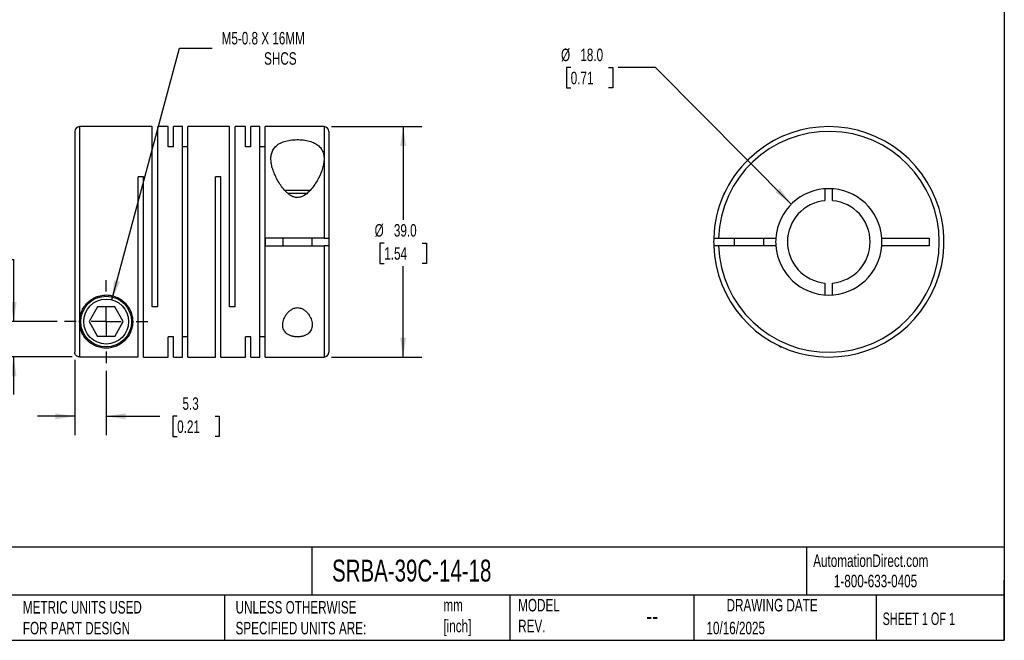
# Model space of a CAD drawing. Header units: millimetres. Extents: x 6 to 273, y 6 to 210.
# Tile 2 of 3: x 106 to 273, y 6 to 111. Entities that reach past the tile are written whole.
import ezdxf

# ---------------------------------------------------------------- set-up
doc = ezdxf.new("R2010")
doc.units = ezdxf.units.MM
doc.linetypes.add('SLD-Center', pattern=[19.05, 15.24, -1.27, 1.27, -1.27])
doc.linetypes.add('SLD-Solid', pattern=[0])
doc.layers.add('CENTER', color=40, linetype='SLD-Center')
doc.layers.add('DIMENSIONS', color=140, linetype='SLD-Solid', lineweight=25)
doc.layers.add('TEXT', color=140, linetype='SLD-Solid', lineweight=25)
doc.styles.add('SLDTEXTSTYLE0', font='TXT', dxfattribs={"width": 0.7})
doc.styles.add('SLDTEXTSTYLE1', font='TXT', dxfattribs={"width": 0.65})
doc.dimstyles.new('SLDDIMSTYLE0', dxfattribs={"dimtxt": 2.158008, "dimasz": 3.302, "dimexe": 0, "dimexo": 0.0625, "dimgap": 0.539502, "dimtad": 0, "dimtih": 1, "dimtoh": 1, "dimdec": 1, "dimrnd": 1e-09, "dimzin": 12, "dimdsep": 46, "dimtxsty": 'SLDTEXTSTYLE0', "dimsah": 1, "dimcen": 0, "dimadec": 0, "dimazin": 3, "dimtfac": 1, "dimtdec": 1, "dimtofl": 0, "dimtmove": 0, "dimatfit": 3, "dimfxl": 0, "dimfrac": 2, "dimtolj": 1, "dimtzin": 12, "dimarcsym": 0})
doc.dimstyles.new('SLDDIMSTYLE1', dxfattribs={"dimtxt": 2.158008, "dimasz": 3.302, "dimexe": 0, "dimexo": 0.0625, "dimgap": 0.539502, "dimtad": 0, "dimtih": 1, "dimtoh": 1, "dimdec": 1, "dimrnd": 1e-09, "dimzin": 4, "dimdsep": 46, "dimtxsty": 'SLDTEXTSTYLE0', "dimsah": 1, "dimcen": 0.09, "dimadec": 0, "dimazin": 1, "dimtfac": 1, "dimtdec": 1, "dimtofl": 0, "dimtmove": 0, "dimatfit": 3, "dimfxl": 0, "dimfrac": 2, "dimtolj": 1, "dimtzin": 12, "dimarcsym": 0})
doc.dimstyles.new('SLDDIMSTYLE2', dxfattribs={"dimtxt": 2.158008, "dimasz": 3.302, "dimexe": 0, "dimexo": 0.0625, "dimgap": 0.539502, "dimtad": 0, "dimtih": 1, "dimtoh": 1, "dimdec": 1, "dimrnd": 1e-09, "dimzin": 12, "dimdsep": 46, "dimtxsty": 'SLDTEXTSTYLE0', "dimsah": 1, "dimcen": 0.09, "dimadec": 0, "dimazin": 3, "dimtfac": 1, "dimtdec": 1, "dimtmove": 0, "dimatfit": 0, "dimfxl": 0, "dimfrac": 2, "dimtolj": 1, "dimtzin": 12, "dimarcsym": 0})
doc.dimstyles.new('SLDDIMSTYLE3', dxfattribs={"dimtxt": 2.158008, "dimasz": 3.302, "dimexe": 0, "dimexo": 0.0625, "dimgap": 0.539502, "dimtad": 0, "dimtih": 1, "dimtoh": 1, "dimdec": 1, "dimrnd": 1e-09, "dimzin": 4, "dimdsep": 46, "dimtxsty": 'SLDTEXTSTYLE0', "dimsah": 1, "dimcen": 0.09, "dimadec": 0, "dimazin": 1, "dimtfac": 1, "dimtdec": 1, "dimtmove": 0, "dimatfit": 0, "dimfxl": 0, "dimfrac": 2, "dimtolj": 1, "dimtzin": 12, "dimarcsym": 0})
doc.dimstyles.new('SLDDIMSTYLE4', dxfattribs={"dimtxt": 2.158008, "dimasz": 3.302, "dimexe": 0, "dimexo": 0.0625, "dimgap": 0.539502, "dimtad": 0, "dimtih": 1, "dimtoh": 1, "dimdec": 1, "dimrnd": 1e-09, "dimzin": 4, "dimdsep": 46, "dimtxsty": 'SLDTEXTSTYLE0', "dimsah": 1, "dimcen": 0, "dimadec": 0, "dimazin": 1, "dimtfac": 1, "dimtdec": 1, "dimtofl": 0, "dimtmove": 0, "dimatfit": 3, "dimfxl": 0, "dimfrac": 2, "dimtolj": 1, "dimtzin": 12, "dimarcsym": 0})

# ---------------------------------------------------------------- blocks, each defined once
blk = doc.blocks.new('_D')
at = {"layer": 'DIMENSIONS'}
for p, q in [((121.94, 63.97), (133.36, 106.61)), ((133.36, 106.61), (138.92, 106.61))]:
    blk.add_line(p, q, dxfattribs=at)
blk.add_solid([(121.94, 63.97), (123.28, 67.03), (122.3, 67.29)], dxfattribs=at)
at = {"layer": 'DIMENSIONS', "attachment_point": 1, "style": 'SLDTEXTSTYLE0'}
for s, insert, char_height in [('M5-0.8 X 16MM', (140.51, 109.33), 2.1167), ('SHCS', (147.7, 105.9), 2.117)]:
    blk.add_mtext(s, dxfattribs=dict(at, insert=insert, char_height=char_height))
blk = doc.blocks.new('_D_1')
at = {"layer": 'DIMENSIONS'}
for p, q in [((159.13, 93.3), (174.43, 93.3)), ((171.25, 93.3), (171.25, 77.5)), ((168.05, 73.59), (167.32, 73.59)), ((167.32, 73.59), (167.32, 70.16)), ((174.46, 73.59), (175.18, 73.59)), ((175.18, 73.59), (175.18, 70.16)), ((167.32, 70.16), (168.05, 70.16)), ((175.18, 70.16), (174.46, 70.16)), ((171.25, 54.3), (171.25, 69.68)), ((159.13, 54.3), (174.43, 54.3))]:
    blk.add_line(p, q, dxfattribs=at)
for points in [[(171.25, 93.3), (170.74, 90), (171.76, 90)], [(171.25, 54.3), (171.76, 57.6), (170.74, 57.6)]]:
    blk.add_solid(points, dxfattribs=at)
at = {"layer": 'DIMENSIONS', "char_height": 2.117, "attachment_point": 1, "style": 'SLDTEXTSTYLE0'}
for s, insert in [('%%c', (166.42, 76.8)), ('39.0', (169.68, 76.8)), ('1.54', (168.05, 72.89))]:
    blk.add_mtext(s, dxfattribs=dict(at, insert=insert))
blk = doc.blocks.new('_D_2')
at = {"layer": 'DIMENSIONS'}
for p, q in [((115.66, 53.84), (115.66, 41.09)), ((120.96, 51.99), (120.96, 41.09)), ((115.66, 44.27), (109.31, 44.27)), ((120.96, 44.27), (130.06, 44.27)), ((132.98, 44.27), (132.26, 44.27)), ((132.26, 44.27), (132.26, 40.84)), ((139.39, 44.27), (140.12, 44.27)), ((140.12, 44.27), (140.12, 40.84)), ((132.26, 40.84), (132.98, 40.84)), ((140.12, 40.84), (139.39, 40.84))]:
    blk.add_line(p, q, dxfattribs=at)
for points in [[(115.66, 44.27), (112.35, 44.78), (112.35, 43.76)], [(120.96, 44.27), (124.26, 43.76), (124.26, 44.78)]]:
    blk.add_solid(points, dxfattribs=at)
at = {"layer": 'DIMENSIONS', "char_height": 2.117, "attachment_point": 1, "style": 'SLDTEXTSTYLE0'}
for s, insert in [('5.3', (133.88, 47.48)), ('0.21', (132.98, 43.57))]:
    blk.add_mtext(s, dxfattribs=dict(at, insert=insert))
blk = doc.blocks.new('_D_3')
at = {"layer": 'DIMENSIONS'}
for p, q in [((88.63, 70.82), (87.9, 70.82)), ((87.9, 70.82), (87.9, 67.39)), ((95.04, 70.82), (95.76, 70.82)), ((95.76, 70.82), (95.76, 67.39)), ((98.93, 70.82), (105.28, 70.82)), ((105.28, 70.82), (105.28, 60.3)), ((87.9, 67.39), (88.63, 67.39)), ((95.76, 67.39), (95.04, 67.39)), ((112.65, 60.3), (102.11, 60.3)), ((115.19, 54.31), (102.11, 54.31)), ((105.28, 54.31), (105.28, 47.96))]:
    blk.add_line(p, q, dxfattribs=at)
for points in [[(105.28, 60.3), (105.79, 63.6), (104.77, 63.6)], [(105.28, 54.31), (104.77, 51.01), (105.79, 51.01)]]:
    blk.add_solid(points, dxfattribs=at)
at = {"layer": 'DIMENSIONS', "char_height": 2.117, "attachment_point": 1, "style": 'SLDTEXTSTYLE0'}
for s, insert in [('6.0', (89.52, 74.03)), ('0.24', (88.63, 70.12))]:
    blk.add_mtext(s, dxfattribs=dict(at, insert=insert))
blk = doc.blocks.new('SW_CENTERMARKSYMBOL_0')
at = {"layer": 'CENTER', "color": 0}
for p, q in [((0, 5.08), (0, 7.04)), ((0, 0), (0, 2.54)), ((-5.08, 0), (-7.04, 0)), ((0, 0), (-2.54, 0)), ((0, 0), (0, -2.54)), ((0, 0), (2.54, 0)), ((5.08, 0), (7.04, 0)), ((0, -5.08), (0, -7.04))]:
    blk.add_line(p, q, dxfattribs=at)
blk = doc.blocks.new('_D_4')
at = {"layer": 'DIMENSIONS'}
for p, q in [((199.62, 103.3), (198.89, 103.3)), ((198.89, 103.3), (198.89, 99.87)), ((206.03, 103.3), (206.75, 103.3)), ((206.75, 103.3), (206.75, 99.87)), ((214.01, 103.3), (207.66, 103.3)), ((236.98, 80.19), (214.01, 103.3)), ((198.89, 99.87), (199.62, 99.87)), ((206.75, 99.87), (206.03, 99.87))]:
    blk.add_line(p, q, dxfattribs=at)
blk.add_solid([(236.98, 80.19), (235.02, 82.89), (234.3, 82.17)], dxfattribs=at)
at = {"layer": 'DIMENSIONS', "char_height": 2.117, "attachment_point": 1, "style": 'SLDTEXTSTYLE0'}
for s, insert in [('%%c', (197.99, 106.51)), ('18.0', (201.25, 106.51)), ('0.71', (199.62, 102.6))]:
    blk.add_mtext(s, dxfattribs=dict(at, insert=insert))

msp = doc.modelspace()

# ---------------------------------------------------------------- linework, layer by layer
for p, q in [((115.66, 92.5), (115.66, 55.11)), ((128.76, 93.3), (116.46, 93.3)), ((116.46, 93.3), (116.46, 60.3)), ((128.76, 62.8), (128.76, 93.3)), ((131.46, 93.3), (129.68, 93.3)), ((129.68, 62.8), (129.68, 93.3)), ((131.46, 89.9), (131.46, 93.3)), ((133.86, 93.3), (132.38, 93.3)), ((132.38, 89.9), (132.38, 93.3)), ((133.86, 54.3), (133.86, 93.3)), ((141.86, 93.3), (134.78, 93.3)), ((134.78, 54.3), (134.78, 93.3)), ((141.86, 62.8), (141.86, 93.3)), ((144.56, 93.3), (142.78, 93.3)), ((142.78, 62.8), (142.78, 93.3)), ((144.56, 89.9), (144.56, 93.3)), ((146.96, 93.3), (145.48, 93.3)), ((145.48, 89.9), (145.48, 93.3)), ((146.96, 54.3), (146.96, 93.3)), ((157.86, 93.3), (147.88, 93.3)), ((147.88, 54.3), (147.88, 93.3)), ((157.86, 93.3), (157.86, 87.87)), ((158.66, 92.5), (158.66, 74.45)), ((132.38, 89.9), (131.46, 89.9)), ((134.78, 89.9), (133.86, 89.9)), ((145.48, 89.9), (144.56, 89.9)), ((147.88, 89.9), (146.96, 89.9)), ((157.86, 87.87), (157.86, 74.45)), ((229.86, 87.9), (229.75, 87.79)), ((127.28, 84.8), (126.36, 84.8)), ((126.36, 54.31), (126.36, 84.8)), ((127.28, 54.3), (127.28, 84.8)), ((140.38, 84.8), (139.46, 84.8)), ((139.46, 54.3), (139.46, 84.8)), ((140.38, 54.3), (140.38, 84.8)), ((153.36, 82.5), (151.2, 82.5)), ((153.36, 82), (151.74, 82)), ((155.52, 82.5), (153.36, 82.5)), ((154.98, 82), (153.36, 82)), ((225.73, 82.21), (225.53, 82)), ((225.53, 82), (225.53, 81.76)), ((225.64, 82), (225.53, 82)), ((242.68, 82.78), (242.68, 80.77)), ((243.98, 80.77), (243.98, 82.78)), ((147.96, 73.15), (147.96, 74.45)), ((157.86, 74.45), (147.96, 74.45)), ((150.86, 74.45), (150.86, 73.15)), ((155.86, 73.15), (155.86, 74.45)), ((158.66, 74.45), (158.66, 73.15)), ((224.64, 74.45), (234.35, 74.45)), ((227.33, 74.45), (227.33, 73.15)), ((232.33, 73.15), (232.33, 74.45)), ((252.3, 74.45), (260.33, 74.45)), ((260.33, 74.45), (260.33, 73.15)), ((147.96, 73.15), (157.86, 73.15)), ((157.86, 73.15), (157.86, 54.3)), ((158.66, 73.15), (158.66, 55.1)), ((234.35, 73.15), (224.64, 73.15)), ((260.33, 73.15), (252.3, 73.15)), ((242.68, 66.83), (242.68, 64.83)), ((243.98, 64.83), (243.98, 66.83)), ((119.51, 62.8), (118.07, 60.3)), ((122.4, 62.8), (119.51, 62.8)), ((123.84, 60.3), (122.4, 62.8)), ((129.68, 62.8), (128.76, 62.8)), ((142.78, 62.8), (141.86, 62.8)), ((116.46, 60.3), (116.46, 54.31)), ((118.07, 60.3), (119.51, 57.8)), ((122.4, 57.8), (123.84, 60.3)), ((122.4, 57.8), (119.51, 57.8)), ((132.38, 57.7), (131.46, 57.7)), ((131.46, 54.3), (131.46, 57.7)), ((132.38, 54.3), (132.38, 57.7)), ((134.78, 57.7), (133.86, 57.7)), ((145.48, 57.7), (144.56, 57.7)), ((144.56, 54.3), (144.56, 57.7)), ((145.48, 54.3), (145.48, 57.7)), ((147.88, 57.7), (146.96, 57.7)), ((234.92, 56.21), (235.13, 56)), ((235.13, 56.11), (235.13, 56)), ((235.13, 56), (235.37, 56)), ((116.46, 54.31), (126.36, 54.31)), ((127.28, 54.3), (131.46, 54.3)), ((132.38, 54.3), (133.86, 54.3)), ((134.78, 54.3), (139.46, 54.3)), ((140.38, 54.3), (144.56, 54.3)), ((145.48, 54.3), (146.96, 54.3)), ((147.88, 54.3), (157.86, 54.3))]:
    msp.add_line(p, q)
for radius in [4.3, 3.8]:
    msp.add_circle((120.96, 60.3), radius)
for centre, radius, start, end in [((116.46, 92.5), 0.8, 90, 180), ((157.86, 92.5), 0.8, 0, 90), ((243.33, 73.8), 19.5, 181.9102, 133.8131), ((243.33, 73.8), 18.7, 181.992, 178.008), ((243.33, 73.8), 19.5, 133.8131, 178.0898), ((243.33, 73.8), 9, 4.1416, 175.8584), ((243.33, 73.8), 7, 95.328, 264.672), ((243.33, 73.8), 7, 275.328, 84.672), ((243.33, 73.8), 19.5, 178.0898, 181.9102), ((243.33, 73.8), 9, 175.8584, 184.1416), ((243.33, 73.8), 9, 355.8584, 4.1416), ((243.33, 73.8), 9, 184.1416, 355.8584), ((157.86, 55.1), 0.8, 270, 0)]:
    msp.add_arc(centre, radius, start, end)
for points, knots in [([(157.86, 87.87), (157.86, 88.13), (157.83, 88.38), (157.73, 88.85), (157.65, 89.09), (157.48, 89.41), (157.42, 89.51), (157.27, 89.71), (157.19, 89.81), (156.92, 90.09), (156.7, 90.25), (156.33, 90.47), (156.2, 90.54), (155.92, 90.66), (155.77, 90.72), (155.46, 90.82), (155.3, 90.87), (154.96, 90.95), (154.79, 90.98), (154.26, 91.06), (153.89, 91.09), (153.33, 91.1), (153.15, 91.1), (152.78, 91.08), (152.59, 91.07), (152.05, 91.01), (151.7, 90.94), (151.21, 90.81), (151.06, 90.76), (150.76, 90.65), (150.62, 90.59), (150.35, 90.46), (150.23, 90.39), (149.99, 90.23), (149.88, 90.15), (149.58, 89.89), (149.42, 89.7), (149.22, 89.39), (149.16, 89.28), (149.06, 89.06), (149.02, 88.95), (148.92, 88.6), (148.88, 88.36), (148.85, 87.86), (148.86, 87.6), (148.92, 87.07), (148.97, 86.8), (149.11, 86.25), (149.2, 85.98), (149.41, 85.41), (149.53, 85.13), (149.93, 84.28), (150.26, 83.72), (150.86, 82.89), (151.08, 82.62), (151.44, 82.25), (151.57, 82.13), (151.84, 81.9), (151.99, 81.79), (152.29, 81.59), (152.45, 81.51), (152.8, 81.38), (152.98, 81.33), (153.35, 81.29), (153.54, 81.3), (153.91, 81.37), (154.09, 81.44), (154.58, 81.67), (154.87, 81.89), (155.4, 82.37), (155.63, 82.63), (156.06, 83.17), (156.25, 83.44), (156.6, 84), (156.77, 84.29), (157.2, 85.14), (157.43, 85.71), (157.68, 86.54), (157.74, 86.81), (157.83, 87.35), (157.86, 87.62), (157.86, 87.87)], [0, 0, 0, 0, 0.03125, 0.03125, 0.0625, 0.0625, 0.078125, 0.078125, 0.09375, 0.09375, 0.125, 0.125, 0.140625, 0.140625, 0.15625, 0.15625, 0.171875, 0.171875, 0.1875, 0.1875, 0.21875, 0.21875, 0.234375, 0.234375, 0.25, 0.25, 0.28125, 0.28125, 0.296875, 0.296875, 0.3125, 0.3125, 0.328125, 0.328125, 0.34375, 0.34375, 0.375, 0.375, 0.390625, 0.390625, 0.40625, 0.40625, 0.4375, 0.4375, 0.46875, 0.46875, 0.5, 0.5, 0.53125, 0.53125, 0.5625, 0.5625, 0.625, 0.625, 0.65625, 0.65625, 0.671875, 0.671875, 0.6875, 0.6875, 0.703125, 0.703125, 0.71875, 0.71875, 0.734375, 0.734375, 0.75, 0.75, 0.78125, 0.78125, 0.8125, 0.8125, 0.84375, 0.84375, 0.875, 0.875, 0.9375, 0.9375, 0.96875, 0.96875, 1, 1, 1, 1]), ([(234.33, 91.1), (234.33, 91.1), (234.34, 91.11), (234.28, 91.07), (234.11, 90.99), (233.8, 90.81), (233.37, 90.57), (233.01, 90.35), (232.84, 90.24)], [0, 0, 0, 0, 0.0066407, 0.1841521, 0.3787116, 0.5733247, 0.7998903, 1, 1, 1, 1]), ([(225.44, 81.57), (225.42, 81.52), (225.37, 81.41), (225.34, 81.32), (225.33, 81.31), (225.33, 81.3)], [0, 0, 0, 0, 0.364966, 0.682667, 1, 1, 1, 1]), ([(157.86, 74.45), (157.96, 74.45), (158.06, 74.45), (158.26, 74.45), (158.35, 74.45), (158.57, 74.45), (158.66, 74.45), (158.66, 74.45)], [0, 0, 0, 0, 0.25, 0.25, 0.5, 0.5, 1, 1, 1, 1]), ([(223.84, 74.45), (223.84, 74.45), (223.86, 74.45), (223.94, 74.45), (224, 74.45), (224.22, 74.45), (224.43, 74.45), (224.64, 74.45)], [0, 0, 0, 0, 0.25, 0.25, 0.5, 0.5, 1, 1, 1, 1]), ([(158.66, 73.15), (158.66, 73.15), (158.63, 73.15), (158.55, 73.15), (158.49, 73.15), (158.27, 73.15), (158.07, 73.15), (157.86, 73.15)], [0, 0, 0, 0, 0.25, 0.25, 0.5, 0.5, 1, 1, 1, 1]), ([(224.64, 73.15), (224.53, 73.15), (224.43, 73.15), (224.24, 73.15), (224.15, 73.15), (223.93, 73.15), (223.84, 73.15), (223.84, 73.15)], [0, 0, 0, 0, 0.25, 0.25, 0.5, 0.5, 1, 1, 1, 1]), ([(116.46, 60.3), (116.46, 59.76), (116.55, 59.26), (116.79, 58.57), (116.89, 58.35), (117.12, 57.93), (117.25, 57.73), (117.54, 57.36), (117.7, 57.18), (118.06, 56.85), (118.25, 56.7), (118.67, 56.42), (118.91, 56.29), (119.3, 56.12), (119.43, 56.06), (119.73, 55.97), (119.88, 55.93), (120.21, 55.86), (120.39, 55.83), (120.76, 55.8), (120.94, 55.8), (121.32, 55.81), (121.5, 55.83), (121.84, 55.89), (122.01, 55.92), (122.31, 56.01), (122.46, 56.06), (122.73, 56.16), (122.86, 56.22), (123.23, 56.41), (123.45, 56.55), (123.85, 56.84), (124.03, 57), (124.36, 57.35), (124.51, 57.53), (124.92, 58.12), (125.13, 58.55), (125.34, 59.26), (125.39, 59.51), (125.45, 60.02), (125.46, 60.29), (125.43, 60.83), (125.39, 61.11), (125.25, 61.67), (125.15, 61.96), (124.89, 62.51), (124.72, 62.79), (124.42, 63.18), (124.31, 63.31), (124.07, 63.55), (123.94, 63.67), (123.54, 64), (123.24, 64.19), (122.58, 64.51), (122.24, 64.63), (121.69, 64.74), (121.51, 64.77), (121.14, 64.8), (120.95, 64.81), (120.4, 64.78), (120.02, 64.72), (119.5, 64.56), (119.33, 64.5), (118.99, 64.36), (118.83, 64.27), (118.37, 64), (118.09, 63.79), (117.72, 63.44), (117.61, 63.31), (117.39, 63.06), (117.3, 62.93), (117.03, 62.52), (116.89, 62.25), (116.55, 61.4), (116.46, 60.84), (116.46, 60.3)], [0, 0, 0, 0, 0.0625, 0.0625, 0.09375, 0.09375, 0.125, 0.125, 0.15625, 0.15625, 0.1875, 0.1875, 0.21875, 0.21875, 0.234375, 0.234375, 0.25, 0.25, 0.265625, 0.265625, 0.28125, 0.28125, 0.296875, 0.296875, 0.3125, 0.3125, 0.328125, 0.328125, 0.34375, 0.34375, 0.375, 0.375, 0.40625, 0.40625, 0.4375, 0.4375, 0.5, 0.5, 0.53125, 0.53125, 0.5625, 0.5625, 0.59375, 0.59375, 0.625, 0.625, 0.65625, 0.65625, 0.671875, 0.671875, 0.6875, 0.6875, 0.71875, 0.71875, 0.75, 0.75, 0.765625, 0.765625, 0.78125, 0.78125, 0.8125, 0.8125, 0.828125, 0.828125, 0.84375, 0.84375, 0.875, 0.875, 0.890625, 0.890625, 0.90625, 0.90625, 0.9375, 0.9375, 1, 1, 1, 1]), ([(153.36, 62.66), (153.15, 62.66), (152.95, 62.62), (152.59, 62.49), (152.42, 62.4), (152.11, 62.2), (151.97, 62.08), (151.72, 61.84), (151.61, 61.71), (151.41, 61.44), (151.32, 61.3), (151.17, 61.02), (151.11, 60.88), (150.95, 60.46), (150.88, 60.17), (150.85, 59.75), (150.85, 59.62), (150.88, 59.35), (150.91, 59.22), (151, 58.96), (151.05, 58.84), (151.2, 58.61), (151.29, 58.49), (151.61, 58.18), (151.89, 58.01), (152.4, 57.83), (152.58, 57.78), (152.96, 57.72), (153.16, 57.7), (153.56, 57.7), (153.76, 57.72), (154.14, 57.78), (154.32, 57.83), (154.66, 57.95), (154.82, 58.03), (155.09, 58.2), (155.22, 58.29), (155.53, 58.6), (155.67, 58.84), (155.8, 59.22), (155.83, 59.35), (155.86, 59.62), (155.86, 59.76), (155.83, 60.18), (155.76, 60.46), (155.54, 61.03), (155.4, 61.31), (155.1, 61.71), (154.99, 61.84), (154.74, 62.09), (154.6, 62.2), (154.29, 62.41), (154.12, 62.49), (153.85, 62.59), (153.75, 62.61), (153.56, 62.65), (153.46, 62.66), (153.36, 62.66)], [0, 0, 0, 0, 0.03125, 0.03125, 0.0625, 0.0625, 0.09375, 0.09375, 0.125, 0.125, 0.15625, 0.15625, 0.1875, 0.1875, 0.25, 0.25, 0.28125, 0.28125, 0.3125, 0.3125, 0.34375, 0.34375, 0.375, 0.375, 0.4375, 0.4375, 0.46875, 0.46875, 0.5, 0.5, 0.53125, 0.53125, 0.5625, 0.5625, 0.59375, 0.59375, 0.625, 0.625, 0.6875, 0.6875, 0.71875, 0.71875, 0.75, 0.75, 0.8125, 0.8125, 0.875, 0.875, 0.90625, 0.90625, 0.9375, 0.9375, 0.96875, 0.96875, 0.984375, 0.984375, 1, 1, 1, 1]), ([(116.46, 54.31), (116.35, 54.31), (116.25, 54.33), (116.05, 54.41), (115.96, 54.47), (115.74, 54.69), (115.66, 54.9), (115.66, 55.11)], [0, 0, 0, 0, 0.25, 0.25, 0.5, 0.5, 1, 1, 1, 1])]:
    msp.add_open_spline(points, degree=3, knots=knots)
at = {"layer": 'TEXT'}
for p, q in [((273.05, 209.55), (273.05, 6.35)), ((273.05, 22.13), (6.35, 22.13)), ((155.76, 22.13), (155.76, 13.97)), ((239.58, 22.13), (239.58, 13.97)), ((273.05, 6.35), (273.05, 16.51)), ((273.05, 13.97), (6.35, 13.97)), ((141, 13.97), (141, 6.35)), ((189.3, 13.97), (189.3, 6.35)), ((220.47, 13.97), (220.47, 6.35)), ((251.35, 13.97), (251.35, 6.35)), ((6.35, 6.35), (273.05, 6.35))]:
    msp.add_line(p, q, dxfattribs=at)

# ---------------------------------------------------------------- block references
at = {"layer": 'CENTER'}
msp.add_blockref('SW_CENTERMARKSYMBOL_0', (120.96, 60.3), dxfattribs=at)

# ---------------------------------------------------------------- texts
at = {"layer": 'TEXT'}
for s, insert, char_height, attachment_point, style in [('SRBA-39C-14-18', (159.21, 20), 3.7042, 1, 'SLDTEXTSTYLE0'), ('AutomationDirect.com', (240.69, 20.88), 2.1167, 1, 'SLDTEXTSTYLE0'), ('1-800-633-0405', (244.19, 17.44), 2.1167, 1, 'SLDTEXTSTYLE0'), ('MODEL ^JREV.', (190.73, 13.36), 2.1167, 1, 'SLDTEXTSTYLE0'), ('DRAWING DATE', (233.73, 13.36), 2.1167, 2, 'SLDTEXTSTYLE0'), ('METRIC UNITS USED ^JFOR PART DESIGN', (106.85, 13), 2.1167, 1, 'SLDTEXTSTYLE0'), ('UNLESS OTHERWISE ^JSPECIFIED UNITS ARE:', (142.87, 13), 2.1167, 1, 'SLDTEXTSTYLE0'), ('mm^J[inch]', (178.06, 13.36), 2.117, 1, 'SLDTEXTSTYLE0'), ('--', (212.43, 12.08), 3.175, 1, 'SLDTEXTSTYLE0'), ('SHEET 1 OF 1', (252.44, 11.05), 2.1167, 1, 'SLDTEXTSTYLE1'), ('10/16/2025', (222.61, 9.49), 2.117, 1, 'SLDTEXTSTYLE0')]:
    msp.add_mtext(s, dxfattribs=dict(at, insert=insert, char_height=char_height, attachment_point=attachment_point, style=style))

# ---------------------------------------------------------------- dimensions: what is measured, and where the dimension line sits
at = {"layer": 'DIMENSIONS'}
dim = msp.add_diameter_dim_2p(p1=(119.97, 56.63), p2=(121.94, 63.97), text='M5-0.8 X 16MM\\PSHCS', dimstyle='SLDDIMSTYLE0', override={"dimpost": '<>'}, dxfattribs=at)
dim.commit()
dim.dimension.update_dxf_attribs({"geometry": '_D', "text_midpoint": (151.68, 106.61), "dimtype": 163})
dim = msp.add_diameter_dim_2p(p1=(249.67, 67.42), p2=(236.98, 80.19), dimstyle='SLDDIMSTYLE4', dxfattribs=at)
dim.commit()
dim.dimension.update_dxf_attribs({"geometry": '_D_4', "text_midpoint": (202.82, 103.3), "dimtype": 163})
dim = msp.add_linear_dim(base=(171.25, 54.3), p1=(157.86, 93.3), p2=(157.86, 54.3), angle=90, text='%%c<>', dimstyle='SLDDIMSTYLE1', dxfattribs=at)
dim.commit()
dim.dimension.update_dxf_attribs({"geometry": '_D_1', "text_midpoint": (171.25, 73.59), "dimtype": 160})
dim = msp.add_linear_dim(base=(105.28, 60.3), p1=(116.46, 54.31), p2=(113.92, 60.3), angle=90, dimstyle='SLDDIMSTYLE3', dxfattribs=at)
dim.commit()
dim.dimension.update_dxf_attribs({"geometry": '_D_3', "text_midpoint": (105.28, 70.82), "dimtype": 160})
dim = msp.add_linear_dim(base=(115.66, 44.27), p1=(120.96, 53.26), p2=(115.66, 55.11), dimstyle='SLDDIMSTYLE2', dxfattribs=at)
dim.commit()
dim.dimension.update_dxf_attribs({"geometry": '_D_2', "text_midpoint": (136.19, 44.27), "dimtype": 160})

doc.saveas('drawing.dxf')
